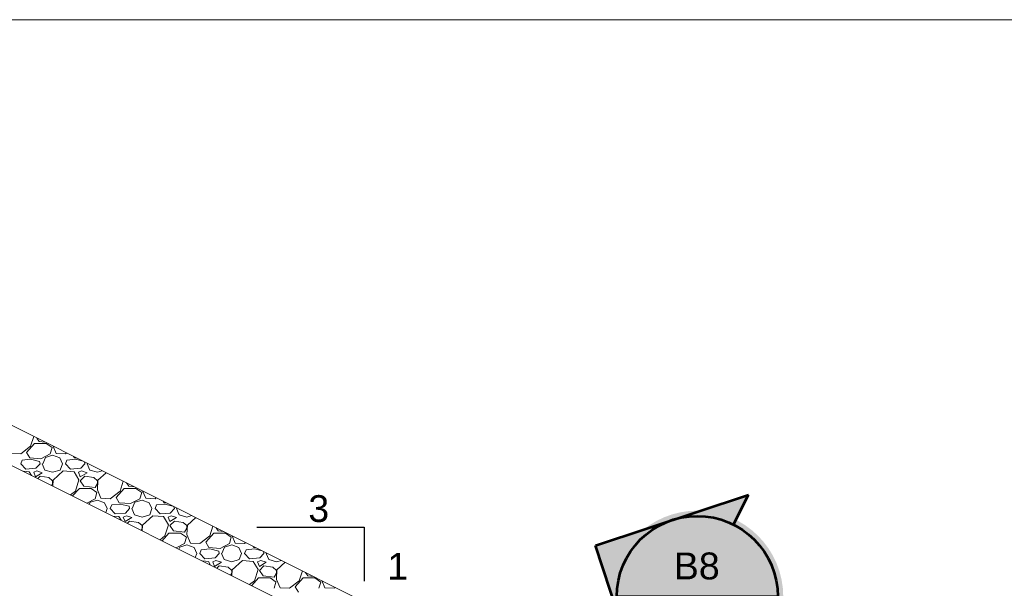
# Model space of a CAD drawing. Header units: inches. Extents: x -981 to -621, y 39 to 285.
# Tile 18 of 19: x -716 to -661, y 253 to 285. Entities that reach past the tile are written whole.
import ezdxf

# ---------------------------------------------------------------- set-up
doc = ezdxf.new("R2010")
doc.units = ezdxf.units.IN
doc.header["$MEASUREMENT"] = 0
for name, color, linetype, lineweight in [('C-Detl-Grph-Wt 0', 4, 'Continuous', 0), ('C-Fuel-Main', 4, 'Continuous', 53), ('G-ANNO-NOTE', 4, 'Continuous', 30), ('G-ANNO-PATT', 250, 'Continuous', 0)]:
    doc.layers.add(name, color=color, linetype=linetype, lineweight=lineweight)
doc.layers.add('G-ANNO-NPLT', color=2, linetype='Continuous', lineweight=0, plot=False)
doc.styles.add('Arial', font='arial.ttf')
doc.styles.add('Style-USTN_ENGNRG', font='USTN_ENGNRG.shx')

# ---------------------------------------------------------------- blocks, each defined once
blk = doc.blocks.new('*U77')
h = blk.add_hatch(color=256)
h.dxf.hatch_style = 1
h.paths.add_polyline_path([(-0.4738, 0.2383), (-0.356, -0.1177, -0.414214), (-0.1177, 0.356)])
h.paths.add_polyline_path([(0.1685, 0.335), (0.2383, 0.4738), (-0.1177, 0.356, -0.198912)])
h.paths.add_polyline_path([(-0.356, -0.1177), (-0.2383, -0.4738), (-0.1685, -0.335, -0.198912)])
at = {"true_color": 0xffffff}
h = blk.add_hatch(color=7, dxfattribs=at)
h.dxf.hatch_style = 1
edge = h.paths.add_edge_path()
edge.add_arc((0, 0), 0.4, 0, 360)
h = blk.add_hatch(color=256)
h.dxf.hatch_style = 1
h.paths.add_polyline_path([(-0.862, -1.192), (-0.6526, -1.2973), (-0.6877, -1.3671), (-0.8971, -1.2618)])
for p, q in [((-0.4738, 0.2383), (0.2383, 0.4738)), ((0.1685, 0.335), (0.2383, 0.4738)), ((-0.2383, -0.4738), (-0.4738, 0.2383)), ((-0.375, 0), (0.375, 0)), ((-0.1685, -0.335), (-0.2383, -0.4738)), ((-0.463, -0.9204), (-0.2383, -0.4738)), ((-0.6877, -1.3671), (-0.463, -0.9204)), ((-0.8971, -1.2618), (-0.862, -1.192)), ((-0.862, -1.192), (-0.6526, -1.2973)), ((-0.6877, -1.3671), (-0.8971, -1.2618)), ((-0.6526, -1.2973), (-0.6877, -1.3671))]:
    blk.add_line(p, q)
blk.add_circle((0, 0), 0.375)
at = {"style": 'Arial'}
for tag, p in [('DETAIL_001', (-0.1061, 0.0803)), ('2REFSHEET_001', (-0.2323, -0.2092))]:
    blk.add_attdef(tag, p, '', height=0.125, dxfattribs=at)

msp = doc.modelspace()

# ---------------------------------------------------------------- linework, layer by layer
at = {"layer": 'C-Detl-Grph-Wt 0'}
for p, q in [((-724.15736, 266.36691, -3.47441), (-655.53949, 232.05798, -3.47441)), ((-724.15736, 264.13189, -3.47441), (-655.53949, 229.82296, -3.47441))]:
    msp.add_line(p, q, dxfattribs=at)
at = {"layer": 'G-ANNO-NOTE'}
for p, q in [((-702.70991, 256.80424, -3.47441), (-696.7139, 256.80424, -3.47441)), ((-696.7139, 256.80424, -3.47441), (-696.7139, 253.80623, -3.47441))]:
    msp.add_line(p, q, dxfattribs=at)
at = {"layer": 'G-ANNO-NPLT'}
msp.add_3dface([(-620.8441, 285.13311, -3.51772), (-980.8441, 285.13311, -3.51772), (-980.8441, 39.13311, -3.51772), (-620.8441, 39.13311, -3.51772)], dxfattribs=at)
at = {"layer": 'G-ANNO-PATT'}
for p, q in [((-715.34294, 261.32678, -3.47441), (-715.16834, 261.8724, -3.47441)), ((-714.989, 261.78273, -3.47441), (-714.86809, 261.60138, -3.47441)), ((-715.89309, 260.90133, -3.47441), (-715.34309, 261.32633, -3.47441)), ((-715.568, 260.97627, -3.47441), (-715.118, 261.47626, -3.47441)), ((-715.11806, 261.47638, -3.47441), (-714.46806, 261.47638, -3.47441)), ((-714.86807, 261.60138, -3.47441), (-714.54995, 261.56321, -3.47441)), ((-714.46781, 261.47627, -3.47441), (-714.14281, 261.25127, -3.47441)), ((-714.14311, 261.2515, -3.47441), (-714.24311, 260.9015, -3.47441)), ((-714.089, 261.33274, -3.47441), (-713.91787, 260.9263, -3.47441)), ((-716.41814, 260.92641, -3.47441), (-715.89314, 260.90141, -3.47441)), ((-715.34302, 260.60138, -3.47441), (-715.81802, 260.55138, -3.47441)), ((-715.39302, 260.67638, -3.47441), (-715.56802, 260.97638, -3.47441)), ((-714.76793, 260.62636, -3.47441), (-715.39293, 260.67636, -3.47441)), ((-714.84301, 260.47636, -3.47441), (-715.34301, 260.60136, -3.47441)), ((-714.24322, 260.90131, -3.47441), (-714.76822, 260.62631, -3.47441)), ((-714.66803, 260.35149, -3.47441), (-714.51803, 260.70148, -3.47441)), ((-714.51806, 260.70138, -3.47441), (-714.11806, 260.82638, -3.47441)), ((-714.1181, 260.82642, -3.47441), (-713.7181, 260.67642, -3.47441)), ((-713.91814, 260.92641, -3.47441), (-713.39314, 260.90141, -3.47441)), ((-713.71773, 260.6762, -3.47441), (-713.56773, 260.3512, -3.47441)), ((-713.39309, 260.90133, -3.47441), (-713.32752, 260.95199, -3.47441)), ((-712.84302, 260.60138, -3.47441), (-713.31802, 260.55138, -3.47441)), ((-712.89302, 260.67638, -3.47441), (-712.94109, 260.75878, -3.47441)), ((-712.75402, 260.66525, -3.47441), (-712.89293, 260.67636, -3.47441)), ((-712.40949, 260.49298, -3.47441), (-712.84301, 260.60136, -3.47441)), ((-715.61827, 260.05178, -3.47441), (-715.89327, 260.35178, -3.47441)), ((-715.893, 260.35143, -3.47441), (-715.818, 260.55143, -3.47441)), ((-715.04309, 260.10137, -3.47441), (-715.61809, 260.05137, -3.47441)), ((-714.818, 260.35126, -3.47441), (-715.043, 260.10126, -3.47441)), ((-714.81812, 260.35141, -3.47441), (-714.84312, 260.47641, -3.47441)), ((-714.69302, 260.35124, -3.47441), (-714.54302, 260.00124, -3.47441)), ((-713.69297, 260.00189, -3.47441), (-713.56797, 260.35189, -3.47441)), ((-713.11828, 260.05179, -3.47441), (-713.39328, 260.35179, -3.47441)), ((-713.393, 260.35144, -3.47441), (-713.318, 260.55144, -3.47441)), ((-712.54309, 260.10137, -3.47441), (-713.11809, 260.05137, -3.47441)), ((-712.318, 260.35126, -3.47441), (-712.543, 260.10126, -3.47441)), ((-712.31813, 260.35141, -3.47441), (-712.33943, 260.45795, -3.47441)), ((-712.19302, 260.35123, -3.47441), (-712.04302, 260.00124, -3.47441)), ((-712.16803, 260.35149, -3.47441), (-712.1607, 260.36859, -3.47441)), ((-715.4181, 259.90142, -3.47441), (-715.75208, 259.92925, -3.47441)), ((-715.29606, 259.70124, -3.47441), (-715.41826, 259.90121, -3.47441)), ((-715.16813, 259.87638, -3.47441), (-715.06813, 259.62638, -3.47441)), ((-714.99308, 259.95137, -3.47441), (-715.16808, 259.87637, -3.47441)), ((-715.06807, 259.6264, -3.47441), (-714.69307, 259.8514, -3.47441)), ((-714.69308, 259.85136, -3.47441), (-714.99308, 259.95136, -3.47441)), ((-714.81808, 259.65135, -3.47441), (-714.94414, 259.52529, -3.47441)), ((-714.31796, 259.57635, -3.47441), (-714.81796, 259.65135, -3.47441)), ((-714.54306, 260.00132, -3.47441), (-714.11806, 259.87632, -3.47441)), ((-714.11826, 259.40146, -3.47441), (-714.31826, 259.57646, -3.47441)), ((-714.11806, 259.87638, -3.47441), (-713.69306, 260.00138, -3.47441)), ((-713.51781, 259.95157, -3.47441), (-714.09281, 259.42657, -3.47441)), ((-712.9181, 259.90142, -3.47441), (-713.5181, 259.95142, -3.47441)), ((-712.64326, 259.4512, -3.47441), (-712.91826, 259.9012, -3.47441)), ((-712.66813, 259.87638, -3.47441), (-712.56813, 259.62638, -3.47441)), ((-712.49308, 259.95137, -3.47441), (-712.66808, 259.87637, -3.47441)), ((-712.31808, 259.65135, -3.47441), (-712.56808, 259.40135, -3.47441)), ((-712.56807, 259.6264, -3.47441), (-712.19307, 259.8514, -3.47441)), ((-712.19308, 259.85136, -3.47441), (-712.49308, 259.95136, -3.47441)), ((-711.81796, 259.57635, -3.47441), (-712.31795, 259.65135, -3.47441)), ((-712.04306, 260.00132, -3.47441), (-711.61806, 259.87632, -3.47441)), ((-711.61826, 259.40147, -3.47441), (-711.81826, 259.57647, -3.47441)), ((-711.61806, 259.87638, -3.47441), (-711.33991, 259.95819, -3.47441)), ((-711.1271, 259.85179, -3.47441), (-711.5928, 259.42658, -3.47441)), ((-714.17866, 259.14254, -3.47441), (-714.11808, 259.25158, -3.47441)), ((-714.11806, 259.25138, -3.47441), (-714.11806, 259.40138, -3.47441)), ((-714.09295, 259.42662, -3.47441), (-714.10816, 259.10729, -3.47441)), ((-712.99913, 258.55278, -3.47441), (-712.618, 258.97626, -3.47441)), ((-712.84293, 258.8268, -3.47441), (-712.64293, 259.4518, -3.47441)), ((-712.61806, 258.97638, -3.47441), (-711.96806, 258.97638, -3.47441)), ((-712.56809, 259.40138, -3.47441), (-712.36809, 259.10138, -3.47441)), ((-712.36807, 259.10138, -3.47441), (-711.74307, 259.02638, -3.47441)), ((-711.96781, 258.97627, -3.47441), (-711.64281, 258.75127, -3.47441)), ((-711.74308, 259.02659, -3.47441), (-711.61808, 259.25159, -3.47441)), ((-711.61806, 259.25138, -3.47441), (-711.61806, 259.40138, -3.47441)), ((-711.59295, 259.42663, -3.47441), (-711.61795, 258.90163, -3.47441)), ((-710.56799, 258.47625, -3.47441), (-710.11799, 258.97625, -3.47441)), ((-710.34293, 258.82681, -3.47441), (-710.16834, 259.37241, -3.47441)), ((-710.11806, 258.97638, -3.47441), (-709.46806, 258.97638, -3.47441)), ((-709.989, 259.28273, -3.47441), (-709.86809, 259.10138, -3.47441)), ((-709.86807, 259.10138, -3.47441), (-709.54995, 259.06321, -3.47441)), ((-709.4678, 258.97626, -3.47441), (-709.1428, 258.75126, -3.47441)), ((-713.11932, 258.61287, -3.47441), (-712.84309, 258.82633, -3.47441)), ((-711.74326, 258.4013, -3.47441), (-712.20863, 258.15753, -3.47441)), ((-711.64312, 258.7515, -3.47441), (-711.74312, 258.4015, -3.47441)), ((-711.61787, 258.9013, -3.47441), (-711.41787, 258.4263, -3.47441)), ((-711.41813, 258.42641, -3.47441), (-710.89313, 258.40141, -3.47441)), ((-710.89309, 258.40132, -3.47441), (-710.34309, 258.82632, -3.47441)), ((-710.39302, 258.17638, -3.47441), (-710.56802, 258.47638, -3.47441)), ((-709.24327, 258.4013, -3.47441), (-709.76827, 258.1263, -3.47441)), ((-709.14312, 258.75151, -3.47441), (-709.24312, 258.40151, -3.47441)), ((-709.089, 258.83273, -3.47441), (-708.91787, 258.4263, -3.47441)), ((-708.91813, 258.42641, -3.47441), (-708.39313, 258.40141, -3.47441)), ((-708.39309, 258.40132, -3.47441), (-708.32752, 258.45199, -3.47441)), ((-712.06718, 258.0868, -3.47441), (-712.01803, 258.20149, -3.47441)), ((-712.01806, 258.20139, -3.47441), (-711.61805, 258.32639, -3.47441)), ((-711.6181, 258.32642, -3.47441), (-711.2181, 258.17642, -3.47441)), ((-711.21773, 258.1762, -3.47441), (-711.06773, 257.8512, -3.47441)), ((-711.14818, 257.6273, -3.47441), (-711.06796, 257.85191, -3.47441)), ((-710.61828, 257.55179, -3.47441), (-710.89328, 257.85179, -3.47441)), ((-710.893, 257.85144, -3.47441), (-710.818, 258.05144, -3.47441)), ((-710.34302, 258.10138, -3.47441), (-710.81803, 258.05138, -3.47441)), ((-709.76794, 258.12636, -3.47441), (-710.39294, 258.17636, -3.47441)), ((-709.84301, 257.97636, -3.47441), (-710.34301, 258.10136, -3.47441)), ((-709.81799, 257.85125, -3.47441), (-710.04299, 257.60125, -3.47441)), ((-709.81813, 257.85141, -3.47441), (-709.84313, 257.97641, -3.47441)), ((-709.69302, 257.85123, -3.47441), (-709.54302, 257.50123, -3.47441)), ((-709.66802, 257.85149, -3.47441), (-709.51803, 258.20149, -3.47441)), ((-709.51805, 258.2014, -3.47441), (-709.11805, 258.3264, -3.47441)), ((-709.1181, 258.32642, -3.47441), (-708.7181, 258.17642, -3.47441)), ((-708.71772, 258.17619, -3.47441), (-708.56772, 257.85119, -3.47441)), ((-708.69296, 257.50192, -3.47441), (-708.56796, 257.85192, -3.47441)), ((-708.11829, 257.5518, -3.47441), (-708.39329, 257.8518, -3.47441)), ((-708.39299, 257.85144, -3.47441), (-708.31799, 258.05144, -3.47441)), ((-707.84303, 258.10138, -3.47441), (-708.31803, 258.05138, -3.47441)), ((-707.89302, 258.17638, -3.47441), (-707.94109, 258.25878, -3.47441)), ((-707.75402, 258.16525, -3.47441), (-707.89294, 258.17636, -3.47441)), ((-707.40949, 257.99298, -3.47441), (-707.84301, 258.10136, -3.47441)), ((-707.31799, 257.85124, -3.47441), (-707.54299, 257.60124, -3.47441)), ((-707.31813, 257.85141, -3.47441), (-707.33944, 257.95795, -3.47441)), ((-707.19302, 257.85123, -3.47441), (-707.04302, 257.50123, -3.47441)), ((-707.16802, 257.8515, -3.47441), (-707.1607, 257.86859, -3.47441)), ((-710.4181, 257.40142, -3.47441), (-710.75207, 257.42925, -3.47441)), ((-710.04308, 257.60137, -3.47441), (-710.61808, 257.55137, -3.47441)), ((-710.29607, 257.20125, -3.47441), (-710.41826, 257.4012, -3.47441)), ((-710.16813, 257.37638, -3.47441), (-710.06813, 257.12638, -3.47441)), ((-709.99308, 257.45137, -3.47441), (-710.16808, 257.37637, -3.47441)), ((-710.06808, 257.1264, -3.47441), (-709.69308, 257.3514, -3.47441)), ((-709.69308, 257.35136, -3.47441), (-709.99308, 257.45136, -3.47441)), ((-709.54306, 257.50132, -3.47441), (-709.11806, 257.37632, -3.47441)), ((-709.11806, 257.37638, -3.47441), (-708.69306, 257.50138, -3.47441)), ((-708.51778, 257.45159, -3.47441), (-709.09278, 256.92659, -3.47441)), ((-707.9181, 257.40142, -3.47441), (-708.5181, 257.45142, -3.47441)), ((-707.54308, 257.60137, -3.47441), (-708.11808, 257.55137, -3.47441)), ((-707.64327, 256.9512, -3.47441), (-707.91827, 257.4012, -3.47441)), ((-707.66813, 257.37638, -3.47441), (-707.56813, 257.12638, -3.47441)), ((-707.49308, 257.45137, -3.47441), (-707.66808, 257.37637, -3.47441)), ((-707.56808, 257.1264, -3.47441), (-707.19308, 257.3514, -3.47441)), ((-707.19308, 257.35136, -3.47441), (-707.49308, 257.45136, -3.47441)), ((-707.04306, 257.50132, -3.47441), (-706.61806, 257.37632, -3.47441)), ((-706.61806, 257.37639, -3.47441), (-706.33991, 257.45819, -3.47441)), ((-706.1271, 257.35178, -3.47441), (-706.59277, 256.9266, -3.47441)), ((-709.81808, 257.15135, -3.47441), (-709.94414, 257.02529, -3.47441)), ((-709.31796, 257.07635, -3.47441), (-709.81796, 257.15135, -3.47441)), ((-709.11826, 256.90147, -3.47441), (-709.31826, 257.07647, -3.47441)), ((-709.17867, 256.64255, -3.47441), (-709.11808, 256.7516, -3.47441)), ((-709.11806, 256.75138, -3.47441), (-709.11806, 256.90138, -3.47441)), ((-709.09295, 256.92663, -3.47441), (-709.10815, 256.60729, -3.47441)), ((-707.84292, 256.32683, -3.47441), (-707.64292, 256.95183, -3.47441)), ((-707.56809, 256.90138, -3.47441), (-707.36809, 256.60138, -3.47441)), ((-707.31808, 257.15135, -3.47441), (-707.56808, 256.90135, -3.47441)), ((-706.81796, 257.07635, -3.47441), (-707.31796, 257.15135, -3.47441)), ((-706.61827, 256.90147, -3.47441), (-706.81827, 257.07647, -3.47441)), ((-706.74309, 256.5266, -3.47441), (-706.61809, 256.7516, -3.47441)), ((-706.61806, 256.75138, -3.47441), (-706.61806, 256.90138, -3.47441)), ((-706.59294, 256.92664, -3.47441), (-706.61794, 256.40164, -3.47441)), ((-705.34292, 256.32684, -3.47441), (-705.16834, 256.87241, -3.47441)), ((-704.989, 256.78274, -3.47441), (-704.86809, 256.60138, -3.47441)), ((-708.11932, 256.11287, -3.47441), (-707.84309, 256.32632, -3.47441)), ((-707.99912, 256.05277, -3.47441), (-707.61799, 256.47624, -3.47441)), ((-707.61806, 256.47638, -3.47441), (-706.96806, 256.47638, -3.47441)), ((-707.36807, 256.60138, -3.47441), (-706.74307, 256.52638, -3.47441)), ((-706.96781, 256.47627, -3.47441), (-706.64281, 256.25127, -3.47441)), ((-706.64312, 256.25151, -3.47441), (-706.74312, 255.90151, -3.47441)), ((-706.61786, 256.4013, -3.47441), (-706.41786, 255.9263, -3.47441)), ((-705.8931, 255.90132, -3.47441), (-705.3431, 256.32632, -3.47441)), ((-705.56799, 255.97624, -3.47441), (-705.11799, 256.47624, -3.47441)), ((-705.11806, 256.47638, -3.47441), (-704.46806, 256.47638, -3.47441)), ((-704.86807, 256.60138, -3.47441), (-704.54995, 256.56321, -3.47441)), ((-704.4678, 256.47626, -3.47441), (-704.1428, 256.25126, -3.47441)), ((-704.14312, 256.25151, -3.47441), (-704.24312, 255.90151, -3.47441)), ((-704.08899, 256.33273, -3.47441), (-703.91786, 255.9263, -3.47441)), ((-706.7433, 255.90129, -3.47441), (-707.20864, 255.65753, -3.47441)), ((-707.06718, 255.5868, -3.47441), (-707.01802, 255.7015, -3.47441)), ((-707.01805, 255.70141, -3.47441), (-706.61805, 255.82641, -3.47441)), ((-706.6181, 255.82642, -3.47441), (-706.2181, 255.67642, -3.47441)), ((-706.41812, 255.92641, -3.47441), (-705.89312, 255.90141, -3.47441)), ((-706.21771, 255.67619, -3.47441), (-706.06771, 255.35119, -3.47441)), ((-705.39302, 255.67638, -3.47441), (-705.56802, 255.97638, -3.47441)), ((-704.76795, 255.62636, -3.47441), (-705.39295, 255.67636, -3.47441)), ((-704.24331, 255.90128, -3.47441), (-704.76831, 255.62628, -3.47441)), ((-704.66802, 255.3515, -3.47441), (-704.51802, 255.7015, -3.47441)), ((-704.51805, 255.70141, -3.47441), (-704.11805, 255.82641, -3.47441)), ((-704.1181, 255.82642, -3.47441), (-703.7181, 255.67642, -3.47441)), ((-703.91812, 255.92641, -3.47441), (-703.39312, 255.90141, -3.47441)), ((-703.71771, 255.67618, -3.47441), (-703.56771, 255.35118, -3.47441)), ((-703.3931, 255.90131, -3.47441), (-703.32751, 255.95199, -3.47441)), ((-702.89302, 255.67638, -3.47441), (-702.94109, 255.75878, -3.47441)), ((-702.75402, 255.66525, -3.47441), (-702.89295, 255.67636, -3.47441)), ((-706.14819, 255.12731, -3.47441), (-706.06796, 255.35194, -3.47441)), ((-705.61829, 255.0518, -3.47441), (-705.89329, 255.3518, -3.47441)), ((-705.89299, 255.35144, -3.47441), (-705.81799, 255.55144, -3.47441)), ((-705.34303, 255.60138, -3.47441), (-705.81803, 255.55138, -3.47441)), ((-705.04308, 255.10137, -3.47441), (-705.61808, 255.05137, -3.47441)), ((-704.84301, 255.47636, -3.47441), (-705.34301, 255.60136, -3.47441)), ((-704.81799, 255.35124, -3.47441), (-705.04299, 255.10124, -3.47441)), ((-704.81813, 255.35142, -3.47441), (-704.84313, 255.47641, -3.47441)), ((-704.69302, 255.35123, -3.47441), (-704.54302, 255.00123, -3.47441)), ((-703.69295, 255.00196, -3.47441), (-703.56795, 255.35196, -3.47441)), ((-703.11829, 255.05181, -3.47441), (-703.39329, 255.35181, -3.47441)), ((-703.39299, 255.35144, -3.47441), (-703.31799, 255.55144, -3.47441)), ((-702.84303, 255.60138, -3.47441), (-703.31803, 255.55138, -3.47441)), ((-702.54308, 255.10137, -3.47441), (-703.11808, 255.05137, -3.47441)), ((-702.40949, 255.49298, -3.47441), (-702.84301, 255.60136, -3.47441)), ((-702.31798, 255.35123, -3.47441), (-702.54298, 255.10123, -3.47441)), ((-702.31813, 255.35142, -3.47441), (-702.33944, 255.45796, -3.47441)), ((-702.19302, 255.35122, -3.47441), (-702.04302, 255.00122, -3.47441)), ((-702.16802, 255.35151, -3.47441), (-702.1607, 255.36859, -3.47441)), ((-705.4181, 254.90142, -3.47441), (-705.75207, 254.92925, -3.47441)), ((-705.29609, 254.70126, -3.47441), (-705.41827, 254.9012, -3.47441)), ((-705.16813, 254.87638, -3.47441), (-705.06813, 254.62638, -3.47441)), ((-704.99309, 254.95137, -3.47441), (-705.16809, 254.87637, -3.47441)), ((-705.06808, 254.6264, -3.47441), (-704.69308, 254.85141, -3.47441)), ((-704.69308, 254.85136, -3.47441), (-704.99308, 254.95136, -3.47441)), ((-704.81808, 254.65135, -3.47441), (-704.94414, 254.52529, -3.47441)), ((-704.31797, 254.57635, -3.47441), (-704.81797, 254.65135, -3.47441)), ((-704.54306, 255.00132, -3.47441), (-704.11806, 254.87633, -3.47441)), ((-704.11827, 254.40147, -3.47441), (-704.31827, 254.57647, -3.47441)), ((-704.11806, 254.87639, -3.47441), (-703.69306, 255.00139, -3.47441)), ((-703.51776, 254.95162, -3.47441), (-704.09275, 254.42662, -3.47441)), ((-702.9181, 254.90142, -3.47441), (-703.5181, 254.95142, -3.47441)), ((-702.64328, 254.45119, -3.47441), (-702.91828, 254.90119, -3.47441)), ((-702.66813, 254.87638, -3.47441), (-702.56813, 254.62638, -3.47441)), ((-702.49309, 254.95137, -3.47441), (-702.66809, 254.87637, -3.47441)), ((-702.56808, 254.62641, -3.47441), (-702.19308, 254.85141, -3.47441)), ((-702.31808, 254.65135, -3.47441), (-702.56808, 254.40135, -3.47441)), ((-702.19308, 254.85136, -3.47441), (-702.49308, 254.95136, -3.47441)), ((-701.81796, 254.57635, -3.47441), (-702.31796, 254.65135, -3.47441)), ((-702.04306, 255.00132, -3.47441), (-701.61806, 254.87632, -3.47441)), ((-701.61827, 254.40147, -3.47441), (-701.81827, 254.57647, -3.47441)), ((-701.61806, 254.87639, -3.47441), (-701.33992, 254.95819, -3.47441)), ((-701.1271, 254.85178, -3.47441), (-701.59275, 254.42663, -3.47441)), ((-704.17868, 254.14255, -3.47441), (-704.11809, 254.25161, -3.47441)), ((-704.11806, 254.25138, -3.47441), (-704.11806, 254.40138, -3.47441)), ((-704.09294, 254.42665, -3.47441), (-704.10815, 254.10729, -3.47441)), ((-702.9991, 253.55277, -3.47441), (-702.61798, 253.97623, -3.47441)), ((-702.84292, 253.82686, -3.47441), (-702.64292, 254.45186, -3.47441)), ((-702.61806, 253.97638, -3.47441), (-701.96806, 253.97638, -3.47441)), ((-702.56809, 254.40138, -3.47441), (-702.36809, 254.10138, -3.47441)), ((-702.36807, 254.10138, -3.47441), (-701.74306, 254.02638, -3.47441)), ((-701.9678, 253.97626, -3.47441), (-701.6428, 253.75126, -3.47441)), ((-701.74309, 254.02662, -3.47441), (-701.61809, 254.25162, -3.47441)), ((-701.61806, 254.25138, -3.47441), (-701.61806, 254.40138, -3.47441)), ((-701.59294, 254.42665, -3.47441), (-701.61794, 253.90165, -3.47441)), ((-700.56798, 253.47623, -3.47441), (-700.11798, 253.97623, -3.47441)), ((-700.34291, 253.82687, -3.47441), (-700.16834, 254.37241, -3.47441)), ((-700.11806, 253.97638, -3.47441), (-699.46806, 253.97638, -3.47441)), ((-699.989, 254.28274, -3.47441), (-699.8681, 254.10138, -3.47441)), ((-699.86807, 254.10138, -3.47441), (-699.54995, 254.06321, -3.47441)), ((-699.4678, 253.97626, -3.47441), (-699.1428, 253.75126, -3.47441)), ((-703.11931, 253.61287, -3.47441), (-702.8431, 253.82631, -3.47441)), ((-701.64313, 253.75152, -3.47441), (-701.74313, 253.40152, -3.47441)), ((-701.61786, 253.9013, -3.47441), (-701.41786, 253.4263, -3.47441)), ((-701.41812, 253.4264, -3.47441), (-700.89312, 253.4014, -3.47441)), ((-700.8931, 253.40131, -3.47441), (-700.3431, 253.82631, -3.47441)), ((-700.39302, 253.17638, -3.47441), (-700.56802, 253.47638, -3.47441)), ((-699.14313, 253.75152, -3.47441), (-699.24313, 253.40152, -3.47441)), ((-699.08898, 253.83273, -3.47441), (-698.91785, 253.4263, -3.47441)), ((-698.91812, 253.4264, -3.47441), (-698.39312, 253.4014, -3.47441)), ((-698.3931, 253.40131, -3.47441), (-698.32751, 253.45199, -3.47441))]:
    msp.add_line(p, q, dxfattribs=at)

# ---------------------------------------------------------------- block references
at = {"layer": 'C-Fuel-Main'}
ref = msp.add_blockref('*U77', (-678.12132, 252.93501), dxfattribs=dict(at, xscale=12.00000000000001, yscale=12.00000000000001, zscale=12.00000000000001))
ref.add_attrib('DETAIL_001', 'B8', (-679.43356, 253.89809), dxfattribs={"layer": '0', "height": 1.5, "style": 'Arial'})
ref.add_attrib('2REFSHEET_001', 'CD.03', (-681.09574, 250.42432), dxfattribs={"layer": '0', "height": 1.5, "style": 'Arial'})

# ---------------------------------------------------------------- texts
at = {"layer": 'G-ANNO-NOTE', "attachment_point": 7, "line_spacing_factor": 0.740481, "style": 'Style-USTN_ENGNRG'}
for s, insert, char_height in [('\\fArial|b0|i0|c00|p39;3', (-699.83675, 257.08171, -3.47441), 1.4949964), ('\\fArial|b0|i0|c00|p39;1', (-695.42904, 253.88182, -3.47441), 1.4953581)]:
    msp.add_mtext(s, dxfattribs=dict(at, insert=insert, char_height=char_height))

doc.saveas('drawing.dxf')
